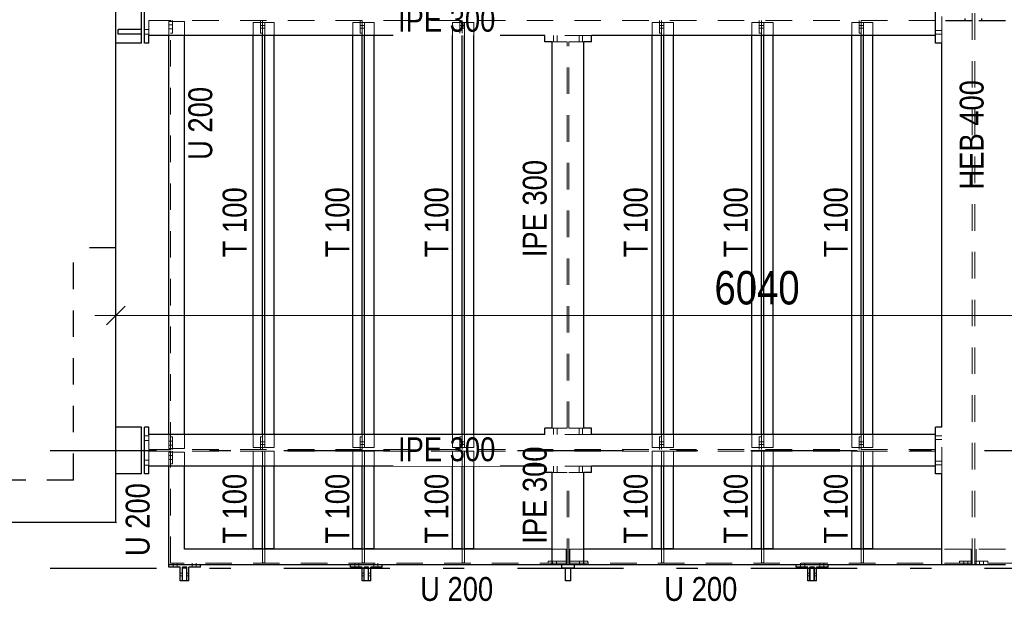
# Model space of a CAD drawing. Header units: millimetres. Extents: x -74 to 79, y 0 to 54.
# Tile 112 of 164: x 8.11 to 12.74, y 18.3 to 21.04. Entities that reach past the tile are written whole.
import ezdxf

# ---------------------------------------------------------------- set-up
doc = ezdxf.new("R2010")
doc.units = ezdxf.units.MM
doc.linetypes.add('DASHDOTX2', pattern=[2, 1, -0.5, 0, -0.5])
doc.linetypes.add('HIDDEN', pattern=[0.375, 0.25, -0.125])
doc.layers.add('01_Neubau Türen-Fassade', color=7, linetype='Continuous', lineweight=20)
doc.layers.add('Achsen', color=7, linetype='Continuous', lineweight=20)
doc.styles.add('Arial Narrow', font='ARIALN.TTF')
doc.dimstyles.new('Arch_Strakon_dimstyle', dxfattribs={"dimtxt": 15.75, "dimasz": 1, "dimexe": 1.25, "dimexo": 0.0625, "dimgap": 1, "dimtad": 0, "dimdec": 3, "dimzin": 12, "dimdsep": 46, "dimtxsty": 'Arial Narrow', "dimblk": 'Arrowhead_Tick', "dimsah": 1, "dimcen": 0, "dimse1": 1, "dimse2": 1, "dimclrd": 6, "dimclrt": 2, "dimazin": 0, "dimtfac": 1, "dimtdec": 4, "dimtmove": 0, "dimatfit": 3, "dimldrblk": 'NONE', "dimfxl": 1, "dimtvp": 1, "dimtolj": 1, "dimtzin": 0, "dimlwd": 13, "dimarcsym": 2})

# ---------------------------------------------------------------- blocks, each defined once
blk = doc.blocks.new('Arrowhead_Tick')
at = {"color": 0, "linetype": 'Continuous', "lineweight": -2}
for p, q in [((0, 20), (0, -10)), ((-1, 0), (0, 0)), ((10, 0), (0, 0))]:
    blk.add_line(p, q, dxfattribs=at)
at = {"color": 2, "linetype": 'Continuous', "lineweight": 35}
blk.add_line((4.42, 4.42), (-4.42, -4.42), dxfattribs=at)
blk = doc.blocks.new('*D129')
at = {"color": 6, "linetype": 'Continuous', "lineweight": 13}
blk.add_line((8.5686, 19.65), (14.5883, 19.65), dxfattribs=at)
at = {"layer": 'Defpoints', "color": 0}
for p in [(14.5983, 19.65), (8.5586, 18.6748), (14.5983, 18.5548)]:
    blk.add_point(p, dxfattribs=at)
at = {"color": 6, "lineweight": 13, "xscale": 0.01, "yscale": 0.01, "zscale": 0.01}
blk.add_blockref('Arrowhead_Tick', (14.5983, 19.65), dxfattribs=at)
at = {"color": 6, "lineweight": 13, "xscale": 0.01, "yscale": 0.01, "zscale": 0.01, "rotation": 180}
blk.add_blockref('Arrowhead_Tick', (8.5586, 19.65), dxfattribs=at)
at = {"color": 2, "lineweight": 35, "insert": (11.5785, 19.7804), "char_height": 0.1575, "attachment_point": 5, "style": 'Arial Narrow'}
blk.add_mtext('\\A1;6040', dxfattribs=at)
blk = doc.blocks.new('_None')
blk = doc.blocks.new('*D132')
at = {"color": 6, "linetype": 'Continuous', "lineweight": 13}
blk.add_line((8.5686, 21.4678), (8.6833, 21.4678), dxfattribs=at)
at = {"layer": 'Defpoints', "color": 0}
for p in [(8.6933, 21.4678), (8.5586, 19.1248), (8.6933, 19.1248)]:
    blk.add_point(p, dxfattribs=at)
at = {"color": 6, "lineweight": 13, "xscale": 0.01, "yscale": 0.01, "zscale": 0.01}
blk.add_blockref('Arrowhead_Tick', (8.6933, 21.4678), dxfattribs=at)
at = {"color": 6, "lineweight": 13, "xscale": 0.01, "yscale": 0.01, "zscale": 0.01, "rotation": 180}
blk.add_blockref('Arrowhead_Tick', (8.5586, 21.4678), dxfattribs=at)
at = {"color": 2, "lineweight": 35, "insert": (8.331, 21.5178), "char_height": 0.1575, "attachment_point": 5, "style": 'Arial Narrow'}
blk.add_mtext('\\A1;135', dxfattribs=at)
blk = doc.blocks.new('*D133')
at = {"color": 6, "linetype": 'Continuous', "lineweight": 13}
for p, q in [((8.6833, 21.4678), (8.6733, 21.4678)), ((8.6933, 21.4678), (8.7133, 21.4678)), ((8.7233, 21.4678), (8.7333, 21.4678))]:
    blk.add_line(p, q, dxfattribs=at)
at = {"layer": 'Defpoints', "color": 0}
for p in [(8.7133, 21.4678), (8.7133, 21.1548), (8.6933, 19.1248)]:
    blk.add_point(p, dxfattribs=at)
at = {"color": 6, "lineweight": 13, "xscale": 0.01, "yscale": 0.01, "zscale": 0.01}
blk.add_blockref('Arrowhead_Tick', (8.6933, 21.4678), dxfattribs=at)
at = {"color": 6, "lineweight": 13, "xscale": 0.01, "yscale": 0.01, "zscale": 0.01, "rotation": 180}
blk.add_blockref('Arrowhead_Tick', (8.7133, 21.4678), dxfattribs=at)
at = {"color": 2, "lineweight": 35, "insert": (8.8913, 21.5178), "char_height": 0.1575, "attachment_point": 5, "style": 'Arial Narrow'}
blk.add_mtext('\\A1;20', dxfattribs=at)

msp = doc.modelspace()

# ---------------------------------------------------------------- linework, layer by layer
at = {"color": 3, "linetype": 'Continuous', "lineweight": 25}
for p, q in [((8.67863, 20.9348117), (8.67863, 21.1548117)), ((8.69333, 20.9348117), (8.69333, 21.1548117)), ((12.41833, 20.9348117), (12.41833, 21.1548117)), ((8.55863, 18.6748119), (8.55863, 21.1248117)), ((8.71333, 20.9348117), (8.71333, 20.9698117)), ((10.57833, 20.9698117), (8.71333, 20.9698117)), ((8.8071356, 19.0898117), (8.8071356, 20.9698117)), ((8.8821356, 19.0898117), (8.8821356, 20.9698117)), ((9.2046356, 19.0898117), (9.2046356, 20.9698117)), ((9.2491356, 19.0898117), (9.2491356, 20.9698117)), ((9.2601356, 19.0898117), (9.2601356, 20.9698117)), ((9.3046356, 19.0898117), (9.3046356, 20.9698117)), ((9.6746356, 19.0898117), (9.6746356, 20.9698117)), ((9.7191356, 19.0898117), (9.7191356, 20.9698117)), ((9.7301356, 19.0898117), (9.7301356, 20.9698117)), ((9.7746356, 19.0898117), (9.7746356, 20.9698117)), ((10.57833, 20.9548117), (10.57833, 20.9698117)), ((10.79833, 20.9548117), (10.79833, 20.9698117)), ((12.41833, 20.9698117), (10.79833, 20.9698117)), ((11.0846356, 19.0898117), (11.0846356, 20.9698117)), ((11.1291356, 19.0898117), (11.1291356, 20.9698117)), ((11.1401356, 19.0898117), (11.1401356, 20.9698117)), ((11.1846356, 19.0898117), (11.1846356, 20.9698117)), ((11.5546349, 19.0898117), (11.5546349, 20.9698117)), ((11.5991349, 19.0898117), (11.5991349, 20.9698117)), ((11.6101349, 19.0898117), (11.6101349, 20.9698117)), ((11.6546349, 19.0898117), (11.6546349, 20.9698117)), ((12.0246364, 19.0898117), (12.0246364, 20.9698117)), ((12.0691364, 19.0898117), (12.0691364, 20.9698117)), ((12.0801364, 19.0898117), (12.0801364, 20.9698117)), ((12.1246364, 19.0898117), (12.1246364, 20.9698117)), ((8.67863, 20.9348117), (8.55863, 20.9348117)), ((8.71333, 20.9348117), (8.69333, 20.9348117)), ((10.57833, 20.9398117), (10.57833, 20.9548117)), ((10.61333, 20.9398117), (10.57833, 20.9398117)), ((10.61333, 19.1198117), (10.61333, 20.9398117)), ((10.76333, 19.1198117), (10.76333, 20.9398117)), ((10.79833, 20.9398117), (10.76333, 20.9398117)), ((10.79833, 20.9398117), (10.79833, 20.9548117)), ((12.43333, 20.9348117), (12.41833, 20.9348117)), ((12.44833, 20.9348117), (12.43333, 20.9348117)), ((12.4482358, 19.1248117), (12.4482358, 20.9348117)), ((8.67863, 19.1248117), (8.55863, 19.1248117)), ((8.67863, 18.9048117), (8.67863, 19.1248117)), ((8.69333, 18.9048117), (8.69333, 19.1248117)), ((8.71333, 19.1248117), (8.69333, 19.1248117)), ((8.71333, 19.0898117), (8.71333, 19.1248117)), ((10.57833, 19.1048117), (10.57833, 19.1198117)), ((10.61333, 19.1198117), (10.57833, 19.1198117)), ((10.79833, 19.1198117), (10.76333, 19.1198117)), ((10.79833, 19.1048117), (10.79833, 19.1198117)), ((12.41833, 18.9048117), (12.41833, 19.1248117)), ((12.43333, 19.1248117), (12.41833, 19.1248117)), ((12.44833, 19.1248117), (12.43333, 19.1248117)), ((10.57833, 19.0898117), (10.57833, 19.1048117)), ((10.79833, 19.0898117), (10.79833, 19.1048117)), ((12.41833, 19.0898117), (10.79833, 19.0898117)), ((8.71333, 18.9048117), (8.71333, 18.9398117)), ((10.57833, 18.9398117), (8.71333, 18.9398117)), ((8.8071356, 18.4748117), (8.8071356, 18.9398117)), ((8.8821356, 18.5498117), (8.8821356, 18.9398117)), ((9.2046356, 18.5509866), (9.2046356, 18.9398117)), ((9.2491356, 18.5498117), (9.2491356, 18.9398117)), ((9.2601356, 18.5498117), (9.2601356, 18.9398117)), ((9.3046356, 18.5509866), (9.3046356, 18.9398117)), ((9.6746356, 18.5509866), (9.6746356, 18.9398117)), ((9.7191356, 18.5498117), (9.7191356, 18.9398117)), ((9.7301356, 18.5498117), (9.7301356, 18.9398117)), ((9.7746356, 18.5509866), (9.7746356, 18.9398117)), ((10.1446356, 18.5509866), (10.1446356, 18.9398117)), ((10.1891356, 18.5498117), (10.1891356, 18.9398117)), ((10.2001356, 18.5498117), (10.2001356, 18.9398117)), ((10.2446356, 18.5509866), (10.2446356, 18.9398117)), ((10.57833, 18.9248117), (10.57833, 18.9398117)), ((10.57833, 18.9098117), (10.57833, 18.9248117)), ((10.79833, 18.9248117), (10.79833, 18.9398117)), ((12.41833, 18.9398117), (10.79833, 18.9398117)), ((10.79833, 18.9098117), (10.79833, 18.9248117)), ((11.0846356, 18.5509866), (11.0846356, 18.9398117)), ((11.1291356, 18.5498117), (11.1291356, 18.9398117)), ((11.1401356, 18.5498117), (11.1401356, 18.9398117)), ((11.1846356, 18.5509866), (11.1846356, 18.9398117)), ((11.5546349, 18.5509866), (11.5546349, 18.9398117)), ((11.5991349, 18.5498117), (11.5991349, 18.9398117)), ((11.6101349, 18.5498117), (11.6101349, 18.9398117)), ((11.6546349, 18.5509866), (11.6546349, 18.9398117)), ((12.0246364, 18.5509866), (12.0246364, 18.9398117)), ((12.0691364, 18.5498117), (12.0691364, 18.9398117)), ((12.0801364, 18.5498117), (12.0801364, 18.9398117)), ((12.1246364, 18.5509866), (12.1246364, 18.9398117)), ((8.67863, 18.9048117), (8.55863, 18.9048117)), ((8.71333, 18.9048117), (8.69333, 18.9048117)), ((10.61333, 18.9098117), (10.57833, 18.9098117)), ((10.61333, 18.4748117), (10.61333, 18.9098117)), ((10.76333, 18.4748117), (10.76333, 18.9098117)), ((10.79833, 18.9098117), (10.76333, 18.9098117)), ((12.43333, 18.9048117), (12.41833, 18.9048117)), ((12.44833, 18.9048117), (12.43333, 18.9048117)), ((12.4482358, 18.4748117), (12.4482358, 18.9048117)), ((8.55863, 18.6748119), (7.5684513, 18.6748119)), ((10.61333, 18.5498117), (8.8821364, 18.5498117)), ((9.2491364, 18.5509866), (9.2046364, 18.5509866)), ((9.3046364, 18.5509866), (9.2601364, 18.5509866)), ((9.7191364, 18.5509866), (9.6746364, 18.5509866)), ((9.7746364, 18.5509866), (9.7301364, 18.5509866)), ((10.1891364, 18.5509866), (10.1446364, 18.5509866)), ((10.2446364, 18.5509866), (10.2001364, 18.5509866)), ((12.4482358, 18.5498117), (10.76333, 18.5498117)), ((11.1291364, 18.5509866), (11.0846364, 18.5509866)), ((11.1846364, 18.5509866), (11.1401364, 18.5509866)), ((11.5991364, 18.5509866), (11.5546364, 18.5509866)), ((11.6546364, 18.5509866), (11.6101364, 18.5509866)), ((12.0691364, 18.5509866), (12.0246364, 18.5509866)), ((12.1246364, 18.5509866), (12.0801364, 18.5509866)), ((8.8071356, 18.4648117), (8.8071356, 18.4748117)), ((10.61333, 18.4748117), (8.8071364, 18.4748117)), ((8.8616364, 18.4648117), (8.8071364, 18.4648117)), ((8.8616364, 18.3998117), (8.8616364, 18.4648117)), ((8.8716364, 18.3998117), (8.8716364, 18.4648117)), ((8.8926364, 18.4648117), (8.8716364, 18.4648117)), ((8.8721364, 18.3998117), (8.8721364, 18.4598117)), ((8.8921364, 18.4598117), (8.8721364, 18.4598117)), ((8.8921364, 18.3998117), (8.8921364, 18.4598117)), ((8.8926364, 18.3998117), (8.8926364, 18.4648117)), ((8.9026364, 18.3998117), (8.9026364, 18.4648117)), ((8.9571364, 18.4648117), (8.9026364, 18.4648117)), ((8.9571364, 18.4648117), (8.9571364, 18.4748117)), ((9.66333, 18.4648117), (9.66333, 18.4748117)), ((9.71783, 18.4648117), (9.66333, 18.4648117)), ((9.71783, 18.3998117), (9.71783, 18.4648117)), ((9.72783, 18.3998117), (9.72783, 18.4648117)), ((9.74883, 18.4648117), (9.72783, 18.4648117)), ((9.72833, 18.3998117), (9.72833, 18.4598117)), ((9.74833, 18.4598117), (9.72833, 18.4598117)), ((9.74833, 18.3998117), (9.74833, 18.4598117)), ((9.74883, 18.3998117), (9.74883, 18.4648117)), ((9.75883, 18.3998117), (9.75883, 18.4648117)), ((9.81333, 18.4648117), (9.75883, 18.4648117)), ((9.81333, 18.4648117), (9.81333, 18.4748117)), ((10.76333, 18.4748117), (10.61333, 18.4748117)), ((10.65833, 18.4598117), (10.65833, 18.4748117)), ((10.67583, 18.4598117), (10.65833, 18.4598117)), ((10.67583, 18.3998117), (10.67583, 18.4598117)), ((10.70083, 18.4598117), (10.67583, 18.4598117)), ((10.70083, 18.3998117), (10.70083, 18.4598117)), ((10.71833, 18.4598117), (10.70083, 18.4598117)), ((10.71833, 18.4598117), (10.71833, 18.4748117)), ((12.44833, 18.4748117), (10.76333, 18.4748117)), ((11.76333, 18.4648117), (11.76333, 18.4748117)), ((11.81783, 18.4648117), (11.76333, 18.4648117)), ((11.81783, 18.3998117), (11.81783, 18.4648117)), ((11.82783, 18.3998117), (11.82783, 18.4648117)), ((11.84883, 18.4648117), (11.82783, 18.4648117)), ((11.82833, 18.3998117), (11.82833, 18.4598117)), ((11.84833, 18.4598117), (11.82833, 18.4598117)), ((11.84833, 18.3998117), (11.84833, 18.4598117)), ((11.84883, 18.3998117), (11.84883, 18.4648117)), ((11.85883, 18.3998117), (11.85883, 18.4648117)), ((11.91333, 18.4648117), (11.85883, 18.4648117)), ((11.91333, 18.4648117), (11.91333, 18.4748117)), ((12.74833, 18.4748117), (12.44833, 18.4748117)), ((8.8716364, 18.3998117), (8.8616364, 18.3998117)), ((8.8921364, 18.3998117), (8.8721364, 18.3998117)), ((8.9026364, 18.3998117), (8.8926364, 18.3998117)), ((9.72783, 18.3998117), (9.71783, 18.3998117)), ((9.74833, 18.3998117), (9.72833, 18.3998117)), ((9.75883, 18.3998117), (9.74883, 18.3998117)), ((10.70083, 18.3998117), (10.67583, 18.3998117)), ((11.82783, 18.3998117), (11.81783, 18.3998117)), ((11.84833, 18.3998117), (11.82833, 18.3998117)), ((11.85883, 18.3998117), (11.84883, 18.3998117))]:
    msp.add_line(p, q, dxfattribs=at)
at = {"color": 9, "linetype": 'Continuous', "lineweight": 0}
msp.add_circle((8.55863, 18.6748152), 0.00111, dxfattribs=at)
at = {"layer": '01_Neubau Türen-Fassade', "color": 6, "linetype": 'HIDDEN', "lineweight": 13, "ltscale": 0.5}
for p, q in [((12.5914858, 18.4748117), (12.5914858, 24.8398117)), ((12.60508, 18.4748117), (12.60508, 24.8398117)), ((12.4482358, 20.9348117), (12.4482358, 21.1548117)), ((8.71333, 20.9698117), (8.71333, 21.0412617)), ((8.8071356, 20.9698117), (8.8071356, 21.0362617)), ((8.8821364, 21.0362617), (8.8071364, 21.0362617)), ((8.8156364, 21.0207617), (8.8071364, 21.0207617)), ((8.8156356, 21.0362617), (8.8156356, 21.0412617)), ((8.8156356, 19.0233617), (8.8156356, 21.0362617)), ((8.8256356, 21.0207617), (8.8156364, 21.0207617)), ((8.8256356, 20.9812617), (8.8256356, 21.0412617)), ((8.8821356, 20.9698117), (8.8821356, 21.0362617)), ((9.2046356, 20.9698117), (9.2046356, 21.0312617)), ((9.2491356, 21.0312617), (9.2046356, 21.0312617)), ((9.2391356, 20.9812617), (9.2391356, 21.0412617)), ((9.2491356, 21.0172375), (9.2391356, 21.0172374)), ((9.2491356, 21.0312617), (9.2491356, 21.0412617)), ((9.2491356, 20.9812617), (9.2491356, 21.0312617)), ((9.2601356, 21.0312617), (9.2491356, 21.0312617)), ((9.2601356, 21.0172375), (9.2491356, 21.0172375)), ((9.2601356, 20.9698117), (9.2601356, 21.0312617)), ((9.3046356, 21.0312617), (9.2601356, 21.0312617)), ((9.3046356, 20.9698117), (9.3046356, 21.0312617)), ((9.6746356, 20.9698117), (9.6746356, 21.0312617)), ((9.7191356, 21.0312617), (9.6746356, 21.0312617)), ((9.7091356, 20.9812617), (9.7091356, 21.0412617)), ((9.7191356, 21.0172397), (9.7091356, 21.0172396)), ((9.7191356, 21.0312617), (9.7191356, 21.0412617)), ((9.7191356, 20.9812617), (9.7191356, 21.0312617)), ((9.7301356, 21.0312617), (9.7191356, 21.0312617)), ((9.7301356, 21.0172397), (9.7191356, 21.0172397)), ((9.7301356, 20.9698117), (9.7301356, 21.0312617)), ((9.7746356, 21.0312617), (9.7301356, 21.0312617)), ((9.7746356, 20.9698117), (9.7746356, 21.0312617)), ((11.0846356, 20.9698117), (11.0846356, 21.0312617)), ((11.1291356, 21.0312617), (11.0846356, 21.0312617)), ((11.1191356, 20.9812617), (11.1191356, 21.0412617)), ((11.1291356, 21.0172463), (11.1191356, 21.0172463)), ((11.1291356, 21.0312617), (11.1291356, 21.0412617)), ((11.1291356, 20.9812617), (11.1291356, 21.0312617)), ((11.1401356, 21.0312617), (11.1291356, 21.0312617)), ((11.1401356, 21.0172463), (11.1291356, 21.0172463)), ((11.1401356, 20.9698117), (11.1401356, 21.0312617)), ((11.1846356, 21.0312617), (11.1401356, 21.0312617)), ((11.1846356, 20.9698117), (11.1846356, 21.0312617)), ((11.5546349, 20.9698117), (11.5546349, 21.0312617)), ((11.5991349, 21.0312617), (11.5546349, 21.0312617)), ((11.5891349, 20.9812617), (11.5891349, 21.0412617)), ((11.5991349, 21.0172485), (11.5891349, 21.0172485)), ((11.5991349, 21.0312617), (11.5991349, 21.0412617)), ((11.5991349, 20.9812617), (11.5991349, 21.0312617)), ((11.6101349, 21.0312617), (11.5991349, 21.0312617)), ((11.6101349, 21.0172486), (11.5991349, 21.0172485)), ((11.6101349, 20.9698117), (11.6101349, 21.0312617)), ((11.6546349, 21.0312617), (11.6101349, 21.0312617)), ((11.6546349, 20.9698117), (11.6546349, 21.0312617)), ((12.0246364, 20.9698117), (12.0246364, 21.0312617)), ((12.0691364, 21.0312617), (12.0246364, 21.0312617)), ((12.0591364, 20.9812617), (12.0591364, 21.0412617)), ((12.0691364, 21.0172507), (12.0591364, 21.0172507)), ((12.0691364, 21.0312617), (12.0691364, 21.0412617)), ((12.0691364, 20.9812617), (12.0691364, 21.0312617)), ((12.0801364, 21.0312617), (12.0691364, 21.0312617)), ((12.0801364, 21.0172508), (12.0691364, 21.0172507)), ((12.0801364, 20.9698117), (12.0801364, 21.0312617)), ((12.1246364, 21.0312617), (12.0801364, 21.0312617)), ((12.1246364, 20.9698117), (12.1246364, 21.0312617)), ((8.71333, 20.9988003), (8.69333, 20.9988004)), ((8.71333, 20.9988003), (8.69333, 20.9988004)), ((8.71333, 20.9758003), (8.69333, 20.9758004)), ((8.71333, 20.9758003), (8.69333, 20.9758004)), ((8.8156364, 21.0017617), (8.8071364, 21.0017617)), ((8.8256356, 20.9812617), (8.8156356, 20.9812617)), ((8.8256356, 21.0017617), (8.8156364, 21.0017617)), ((9.2491356, 21.0052375), (9.2391356, 21.0052374)), ((9.2491356, 20.9812617), (9.2391356, 20.9812617)), ((9.2601356, 21.0052375), (9.2491356, 21.0052375)), ((9.2491356, 20.9698117), (9.2491356, 20.9812617)), ((9.7191356, 21.0052397), (9.7091356, 21.0052396)), ((9.7191356, 20.9812617), (9.7091356, 20.9812617)), ((9.7301356, 21.0052397), (9.7191356, 21.0052397)), ((9.7191356, 20.9698117), (9.7191356, 20.9812617)), ((10.1891356, 20.9812617), (10.1791356, 20.9812617)), ((10.1891356, 20.9698117), (10.1891356, 20.9812617)), ((10.79833, 20.9698117), (10.57833, 20.9698117)), ((10.61983, 20.9548117), (10.61983, 20.9698117)), ((10.63683, 20.9548117), (10.63683, 20.9698117)), ((10.73983, 20.9548117), (10.73983, 20.9698117)), ((10.75683, 20.9548117), (10.75683, 20.9698117)), ((11.1291356, 21.0052463), (11.1191356, 21.0052463)), ((11.1291356, 20.9812617), (11.1191356, 20.9812617)), ((11.1401356, 21.0052464), (11.1291356, 21.0052463)), ((11.1291356, 20.9698117), (11.1291356, 20.9812617)), ((11.5991349, 21.0052485), (11.5891349, 21.0052485)), ((11.5991349, 20.9812617), (11.5891349, 20.9812617)), ((11.6101349, 21.0052486), (11.5991349, 21.0052485)), ((11.5991349, 20.9698117), (11.5991349, 20.9812617)), ((12.0691364, 21.0052507), (12.0591364, 21.0052507)), ((12.0691364, 20.9812617), (12.0591364, 20.9812617)), ((12.0801364, 21.0052508), (12.0691364, 21.0052507)), ((12.0691364, 20.9698117), (12.0691364, 20.9812617)), ((12.43333, 20.9933117), (12.41833, 20.9933117)), ((12.43333, 20.9763117), (12.41833, 20.9763117)), ((12.44833, 20.9933117), (12.43333, 20.9933117)), ((12.44833, 20.9763117), (12.43333, 20.9763117)), ((10.68478, 20.9398117), (10.61333, 20.9398117)), ((10.61983, 20.9398117), (10.61983, 20.9548117)), ((10.63683, 20.9398117), (10.63683, 20.9548117)), ((10.68478, 19.1198117), (10.68478, 20.9398117)), ((10.76333, 20.9398117), (10.69188, 20.9398117)), ((10.69188, 19.1198117), (10.69188, 20.9398117)), ((10.73983, 20.9398117), (10.73983, 20.9548117)), ((10.75683, 20.9398117), (10.75683, 20.9548117)), ((10.68478, 19.1198117), (10.61333, 19.1198117)), ((10.61983, 19.1048117), (10.61983, 19.1198117)), ((10.63683, 19.1048117), (10.63683, 19.1198117)), ((10.76333, 19.1198117), (10.69188, 19.1198117)), ((10.73983, 19.1048117), (10.73983, 19.1198117)), ((10.75683, 19.1048117), (10.75683, 19.1198117)), ((12.4482358, 18.9048117), (12.4482358, 19.1248117)), ((8.71333, 19.0838001), (8.69333, 19.0838002)), ((8.71333, 19.0838001), (8.69333, 19.0838002)), ((8.71333, 19.0183617), (8.71333, 19.0898117)), ((8.8071356, 19.0233617), (8.8071356, 19.0898117)), ((8.8256356, 19.0783617), (8.8156356, 19.0783617)), ((8.8256356, 19.0183617), (8.8256356, 19.0783617)), ((8.8821356, 19.0233617), (8.8821356, 19.0898117)), ((9.2046356, 19.0283617), (9.2046356, 19.0898117)), ((9.2391356, 19.0183617), (9.2391356, 19.0783617)), ((9.2491356, 19.0783617), (9.2391356, 19.0783617)), ((9.2491356, 19.0783617), (9.2491356, 19.0898117)), ((9.2491356, 19.0283617), (9.2491356, 19.0783617)), ((9.2601356, 19.0283617), (9.2601356, 19.0898117)), ((9.3046356, 19.0283617), (9.3046356, 19.0898117)), ((9.6746356, 19.0283617), (9.6746356, 19.0898117)), ((9.7091356, 19.0183617), (9.7091356, 19.0783617)), ((9.7191356, 19.0783617), (9.7091356, 19.0783617)), ((9.7191356, 19.0783617), (9.7191356, 19.0898117)), ((9.7191356, 19.0283617), (9.7191356, 19.0783617)), ((9.7301356, 19.0283617), (9.7301356, 19.0898117)), ((9.7746356, 19.0283617), (9.7746356, 19.0898117)), ((10.79833, 19.0898117), (10.57833, 19.0898117)), ((10.61983, 19.0898117), (10.61983, 19.1048117)), ((10.63683, 19.0898117), (10.63683, 19.1048117)), ((10.73983, 19.0898117), (10.73983, 19.1048117)), ((10.75683, 19.0898117), (10.75683, 19.1048117)), ((11.0846356, 19.0283617), (11.0846356, 19.0898117)), ((11.1191356, 19.0183617), (11.1191356, 19.0783617)), ((11.1291356, 19.0783617), (11.1191356, 19.0783617)), ((11.1291356, 19.0783617), (11.1291356, 19.0898117)), ((11.1291356, 19.0283617), (11.1291356, 19.0783617)), ((11.1401356, 19.0283617), (11.1401356, 19.0898117)), ((11.1846356, 19.0283617), (11.1846356, 19.0898117)), ((11.5546349, 19.0283617), (11.5546349, 19.0898117)), ((11.5891349, 19.0183617), (11.5891349, 19.0783617)), ((11.5991349, 19.0783617), (11.5891349, 19.0783617)), ((11.5991349, 19.0783617), (11.5991349, 19.0898117)), ((11.5991349, 19.0283617), (11.5991349, 19.0783617)), ((11.6101349, 19.0283617), (11.6101349, 19.0898117)), ((11.6546349, 19.0283617), (11.6546349, 19.0898117)), ((12.0246364, 19.0283617), (12.0246364, 19.0898117)), ((12.0591364, 19.0183617), (12.0591364, 19.0783617)), ((12.0691364, 19.0783617), (12.0591364, 19.0783617)), ((12.0691364, 19.0783617), (12.0691364, 19.0898117)), ((12.0691364, 19.0283617), (12.0691364, 19.0783617)), ((12.0801364, 19.0283617), (12.0801364, 19.0898117)), ((12.1246364, 19.0283617), (12.1246364, 19.0898117)), ((12.43333, 19.0833117), (12.41833, 19.0833117)), ((12.43333, 19.0663117), (12.41833, 19.0663117)), ((12.44833, 19.0833117), (12.43333, 19.0833117)), ((12.44833, 19.0663117), (12.43333, 19.0663117)), ((8.71333, 19.0608002), (8.69333, 19.0608002)), ((8.71333, 19.0608002), (8.69333, 19.0608002)), ((8.8156364, 19.0578617), (8.8071364, 19.0578617)), ((8.8156364, 19.0388617), (8.8071364, 19.0388617)), ((8.8821364, 19.0233617), (8.8071364, 19.0233617)), ((8.8156356, 19.0183617), (8.8156356, 19.0233617)), ((8.8256356, 19.0578617), (8.8156364, 19.0578617)), ((8.8256356, 19.0388617), (8.8156364, 19.0388617)), ((9.2491356, 19.0283617), (9.2046356, 19.0283617)), ((9.2491356, 19.0543616), (9.2391356, 19.0543617)), ((9.2491356, 19.0423616), (9.2391356, 19.0423617)), ((9.2601356, 19.0543616), (9.2491356, 19.0543616)), ((9.2601356, 19.0423616), (9.2491356, 19.0423616)), ((9.2491356, 19.0183617), (9.2491356, 19.0283617)), ((9.2601356, 19.0283617), (9.2491356, 19.0283617)), ((9.3046356, 19.0283617), (9.2601356, 19.0283617)), ((9.7191356, 19.0283617), (9.6746356, 19.0283617)), ((9.7191356, 19.0543594), (9.7091356, 19.0543595)), ((9.7191356, 19.0423594), (9.7091356, 19.0423595)), ((9.7301356, 19.0543594), (9.7191356, 19.0543594)), ((9.7301356, 19.0423594), (9.7191356, 19.0423594)), ((9.7191356, 19.0183617), (9.7191356, 19.0283617)), ((9.7301356, 19.0283617), (9.7191356, 19.0283617)), ((9.7746356, 19.0283617), (9.7301356, 19.0283617)), ((11.1291356, 19.0283617), (11.0846356, 19.0283617)), ((11.1291356, 19.0543528), (11.1191356, 19.0543529)), ((11.1291356, 19.0423528), (11.1191356, 19.0423529)), ((11.1401356, 19.0543528), (11.1291356, 19.0543528)), ((11.1401356, 19.0423528), (11.1291356, 19.0423528)), ((11.1291356, 19.0183617), (11.1291356, 19.0283617)), ((11.1401356, 19.0283617), (11.1291356, 19.0283617)), ((11.1846356, 19.0283617), (11.1401356, 19.0283617)), ((11.5991349, 19.0283617), (11.5546349, 19.0283617)), ((11.5991349, 19.0543506), (11.5891349, 19.0543507)), ((11.5991349, 19.0423506), (11.5891349, 19.0423507)), ((11.6101349, 19.0543506), (11.5991349, 19.0543506)), ((11.6101349, 19.0423506), (11.5991349, 19.0423506)), ((11.5991349, 19.0183617), (11.5991349, 19.0283617)), ((11.6101349, 19.0283617), (11.5991349, 19.0283617)), ((11.6546349, 19.0283617), (11.6101349, 19.0283617)), ((12.0691364, 19.0283617), (12.0246364, 19.0283617)), ((12.0691364, 19.0543484), (12.0591364, 19.0543485)), ((12.0691364, 19.0423484), (12.0591364, 19.0423485)), ((12.0801364, 19.0543484), (12.0691364, 19.0543484)), ((12.0801364, 19.0423484), (12.0691364, 19.0423484)), ((12.0691364, 19.0183617), (12.0691364, 19.0283617)), ((12.0801364, 19.0283617), (12.0691364, 19.0283617)), ((12.1246364, 19.0283617), (12.0801364, 19.0283617)), ((8.71333, 18.9398117), (8.71333, 19.0112617)), ((8.8071356, 18.9398117), (8.8071356, 19.0062617)), ((8.8821364, 19.0062617), (8.8071364, 19.0062617)), ((8.8156364, 18.9907617), (8.8071364, 18.9907617)), ((8.8156364, 18.9717617), (8.8071364, 18.9717617)), ((8.8156356, 19.0062617), (8.8156356, 19.0112617)), ((8.8156356, 18.4833117), (8.8156356, 19.0062617)), ((8.8256356, 18.9907617), (8.8156364, 18.9907617)), ((8.8256356, 18.9717617), (8.8156364, 18.9717617)), ((8.8256356, 18.9512617), (8.8256356, 19.0112617)), ((8.8821356, 18.9398117), (8.8821356, 19.0062617)), ((9.2046356, 18.9398117), (9.2046356, 19.0116251)), ((9.2491364, 19.0116251), (9.2046364, 19.0116251)), ((9.2491356, 18.9398117), (9.2491356, 19.0116251)), ((9.2601364, 19.0116251), (9.2491364, 19.0116251)), ((9.2601356, 18.9398117), (9.2601356, 19.0116251)), ((9.3046364, 19.0116251), (9.2601364, 19.0116251)), ((9.3046356, 18.9398117), (9.3046356, 19.0116251)), ((9.6746356, 18.9398117), (9.6746356, 19.0116251)), ((9.7191364, 19.0116251), (9.6746364, 19.0116251)), ((9.7191356, 18.9398117), (9.7191356, 19.0116251)), ((9.7301364, 19.0116251), (9.7191364, 19.0116251)), ((9.7301356, 18.9398117), (9.7301356, 19.0116251)), ((9.7746364, 19.0116251), (9.7301364, 19.0116251)), ((9.7746356, 18.9398117), (9.7746356, 19.0116251)), ((11.0846356, 18.9398117), (11.0846356, 19.0116251)), ((11.1291364, 19.0116251), (11.0846364, 19.0116251)), ((11.1291356, 18.9398117), (11.1291356, 19.0116251)), ((11.1401364, 19.0116251), (11.1291364, 19.0116251)), ((11.1401356, 18.9398117), (11.1401356, 19.0116251)), ((11.1846364, 19.0116251), (11.1401364, 19.0116251)), ((11.1846356, 18.9398117), (11.1846356, 19.0116251)), ((11.5546349, 18.9398117), (11.5546349, 19.0116251)), ((11.5991364, 19.0116251), (11.5546364, 19.0116251)), ((11.5991349, 18.9398117), (11.5991349, 19.0116251)), ((11.6101364, 19.0116251), (11.5991364, 19.0116251)), ((11.6101349, 18.9398117), (11.6101349, 19.0116251)), ((11.6546364, 19.0116251), (11.6101364, 19.0116251)), ((11.6546349, 18.9398117), (11.6546349, 19.0116251)), ((12.0246364, 18.9398117), (12.0246364, 19.0116251)), ((12.0691364, 19.0116251), (12.0246364, 19.0116251)), ((12.0691364, 18.9398117), (12.0691364, 19.0116251)), ((12.0801364, 19.0116251), (12.0691364, 19.0116251)), ((12.0801364, 18.9398117), (12.0801364, 19.0116251)), ((12.1246364, 19.0116251), (12.0801364, 19.0116251)), ((12.1246364, 18.9398117), (12.1246364, 19.0116251)), ((8.71333, 18.9688003), (8.69333, 18.9688004)), ((8.71333, 18.9688003), (8.69333, 18.9688004)), ((8.71333, 18.9458003), (8.69333, 18.9458004)), ((8.71333, 18.9458003), (8.69333, 18.9458004)), ((8.8256356, 18.9512617), (8.8156356, 18.9512617)), ((10.79833, 18.9398117), (10.57833, 18.9398117)), ((10.61983, 18.9248117), (10.61983, 18.9398117)), ((10.61983, 18.9098117), (10.61983, 18.9248117)), ((10.63683, 18.9248117), (10.63683, 18.9398117)), ((10.63683, 18.9098117), (10.63683, 18.9248117)), ((10.73983, 18.9248117), (10.73983, 18.9398117)), ((10.73983, 18.9098117), (10.73983, 18.9248117)), ((10.75683, 18.9248117), (10.75683, 18.9398117)), ((10.75683, 18.9098117), (10.75683, 18.9248117)), ((12.43333, 18.9633117), (12.41833, 18.9633117)), ((12.43333, 18.9463117), (12.41833, 18.9463117)), ((12.44833, 18.9633117), (12.43333, 18.9633117)), ((12.44833, 18.9463117), (12.43333, 18.9463117)), ((10.68478, 18.9098117), (10.61333, 18.9098117)), ((10.68478, 18.4748117), (10.68478, 18.9098117)), ((10.76333, 18.9098117), (10.69188, 18.9098117)), ((10.69188, 18.4748117), (10.69188, 18.9098117)), ((9.2491356, 18.4844866), (9.2491356, 18.5498117)), ((9.2601356, 18.5509866), (9.2491364, 18.5509866)), ((9.2601356, 18.4844866), (9.2601356, 18.5498117)), ((9.7191356, 18.4844866), (9.7191356, 18.5498117)), ((9.7301356, 18.5509866), (9.7191364, 18.5509866)), ((9.7301356, 18.4844866), (9.7301356, 18.5498117)), ((10.1891356, 18.4844866), (10.1891356, 18.5498117)), ((10.2001356, 18.5509866), (10.1891364, 18.5509866)), ((10.2001356, 18.4844866), (10.2001356, 18.5498117)), ((10.67978, 18.5498117), (10.61333, 18.5498117)), ((10.67978, 18.4748117), (10.67978, 18.5498117)), ((10.69688, 18.4748117), (10.69688, 18.5498117)), ((10.76333, 18.5498117), (10.69688, 18.5498117)), ((11.1291356, 18.4844866), (11.1291356, 18.5498117)), ((11.1401356, 18.5509866), (11.1291364, 18.5509866)), ((11.1401356, 18.4844866), (11.1401356, 18.5498117)), ((11.5991349, 18.4844866), (11.5991349, 18.5498117)), ((11.6101349, 18.5509866), (11.5991364, 18.5509866)), ((11.6101349, 18.4844866), (11.6101349, 18.5498117)), ((12.0801364, 18.5509866), (12.0691364, 18.5509866)), ((12.0691364, 18.4844866), (12.0691364, 18.5498117)), ((12.0801364, 18.4844866), (12.0801364, 18.5498117)), ((12.58658, 18.5498117), (12.4482358, 18.5498117)), ((12.58658, 18.4748117), (12.58658, 18.5498117)), ((12.61008, 18.4748117), (12.61008, 18.5498117)), ((12.74833, 18.5498117), (12.61008, 18.5498117)), ((10.67978, 18.4833117), (8.8156364, 18.4833117)), ((8.8276364, 18.4748117), (8.8276364, 18.4833117)), ((8.8276364, 18.4648117), (8.8276364, 18.4748117)), ((8.8466364, 18.4748117), (8.8466364, 18.4833117)), ((8.8466364, 18.4648117), (8.8466364, 18.4748117)), ((8.9176364, 18.4748117), (8.9176364, 18.4833117)), ((8.9176364, 18.4648117), (8.9176364, 18.4748117)), ((8.9366364, 18.4748117), (8.9366364, 18.4833117)), ((8.9366364, 18.4648117), (8.9366364, 18.4748117)), ((9.2601364, 18.4844866), (9.2491364, 18.4844866)), ((9.68383, 18.4748117), (9.68383, 18.4833117)), ((9.68383, 18.4648117), (9.68383, 18.4748117)), ((9.70283, 18.4748117), (9.70283, 18.4833117)), ((9.70283, 18.4648117), (9.70283, 18.4748117)), ((9.7301364, 18.4844866), (9.7191364, 18.4844866)), ((9.77383, 18.4748117), (9.77383, 18.4833117)), ((9.77383, 18.4648117), (9.77383, 18.4748117)), ((9.79283, 18.4748117), (9.79283, 18.4833117)), ((9.79283, 18.4648117), (9.79283, 18.4748117)), ((10.2001364, 18.4844866), (10.1891364, 18.4844866)), ((10.59478, 18.4833117), (10.59478, 18.4933117)), ((10.68478, 18.4933117), (10.59478, 18.4933117)), ((10.61528, 18.4833117), (10.61528, 18.4933117)), ((10.61528, 18.4748117), (10.61528, 18.4833117)), ((10.63428, 18.4833117), (10.63428, 18.4933117)), ((10.63428, 18.4748117), (10.63428, 18.4833117)), ((10.68478, 18.4833117), (10.67978, 18.4833117)), ((10.78188, 18.4933117), (10.69188, 18.4933117)), ((10.69688, 18.4833117), (10.69188, 18.4833117)), ((12.58658, 18.4833117), (10.69688, 18.4833117)), ((10.74238, 18.4833117), (10.74238, 18.4933117)), ((10.74238, 18.4748117), (10.74238, 18.4833117)), ((10.76138, 18.4833117), (10.76138, 18.4933117)), ((10.76138, 18.4748117), (10.76138, 18.4833117)), ((10.78188, 18.4833117), (10.78188, 18.4933117)), ((11.1401364, 18.4844866), (11.1291364, 18.4844866)), ((11.6101364, 18.4844866), (11.5991364, 18.4844866)), ((11.78383, 18.4748117), (11.78383, 18.4833117)), ((11.78383, 18.4648117), (11.78383, 18.4748117)), ((11.80283, 18.4748117), (11.80283, 18.4833117)), ((11.80283, 18.4648117), (11.80283, 18.4748117)), ((11.87383, 18.4748117), (11.87383, 18.4833117)), ((11.87383, 18.4648117), (11.87383, 18.4748117)), ((11.89283, 18.4748117), (11.89283, 18.4833117)), ((11.89283, 18.4648117), (11.89283, 18.4748117)), ((12.0801364, 18.4844866), (12.0691364, 18.4844866)), ((12.53158, 18.4833117), (12.53158, 18.4933117)), ((12.59158, 18.4933117), (12.53158, 18.4933117)), ((12.55208, 18.4833117), (12.55208, 18.4933117)), ((12.55208, 18.4748117), (12.55208, 18.4833117)), ((12.57108, 18.4833117), (12.57108, 18.4933117)), ((12.57108, 18.4748117), (12.57108, 18.4833117)), ((12.59158, 18.4833117), (12.58658, 18.4833117)), ((12.66508, 18.4933117), (12.60508, 18.4933117)), ((12.61008, 18.4833117), (12.60508, 18.4833117)), ((14.58983, 18.4833117), (12.61008, 18.4833117)), ((12.62558, 18.4833117), (12.62558, 18.4933117)), ((12.62558, 18.4748117), (12.62558, 18.4833117)), ((12.64458, 18.4833117), (12.64458, 18.4933117)), ((12.64458, 18.4748117), (12.64458, 18.4833117)), ((12.66508, 18.4833117), (12.66508, 18.4933117)), ((8.8716364, 18.4363317), (8.8616364, 18.4363317)), ((8.8716364, 18.4232917), (8.8616364, 18.4232917)), ((8.9026364, 18.4363317), (8.8926364, 18.4363317)), ((8.9026364, 18.4232917), (8.8926364, 18.4232917)), ((9.72783, 18.4363317), (9.71783, 18.4363317)), ((9.72783, 18.4232917), (9.71783, 18.4232917)), ((9.75883, 18.4363317), (9.74883, 18.4363317)), ((9.75883, 18.4232917), (9.74883, 18.4232917)), ((11.82783, 18.4363317), (11.81783, 18.4363317)), ((11.82783, 18.4232917), (11.81783, 18.4232917)), ((11.85883, 18.4363317), (11.84883, 18.4363317)), ((11.85883, 18.4232917), (11.84883, 18.4232917))]:
    msp.add_line(p, q, dxfattribs=at)
at = {"layer": '01_Neubau Türen-Fassade', "color": 3, "linetype": 'HIDDEN', "lineweight": 25, "ltscale": 0.5}
for p, q in [((12.5914858, 21.0398117), (12.4482358, 21.0398117)), ((12.5594858, 21.0398117), (12.5594858, 21.0498117)), ((12.74833, 21.0398117), (12.60508, 21.0398117)), ((12.63708, 21.0398117), (12.63708, 21.0498117)), ((8.5684704, 20.9798797), (8.5684704, 20.9832839)), ((8.5684705, 20.9913395), (8.5684706, 20.9947437)), ((8.5686012, 20.9768117), (8.5686012, 20.977607)), ((8.5686026, 20.9970164), (8.5686027, 20.9978117)), ((8.5686103, 20.9913202), (8.5686103, 20.9947289)), ((8.5686103, 20.9873013), (8.5686103, 20.9913202)), ((8.5686103, 20.9832839), (8.5686103, 20.9873013)), ((8.5686104, 20.9798944), (8.5686103, 20.9832839)), ((8.67863, 20.9768112), (8.5686104, 20.9768117)), ((8.67863, 20.9978112), (8.5686105, 20.9978117)), ((8.5686106, 20.9798797), (8.5686105, 20.977607)), ((8.568611, 20.9970164), (8.5686109, 20.9947437)), ((8.5686182, 20.9978117), (8.5686182, 20.9970084)), ((8.5686194, 20.9776149), (8.5686195, 20.9768117)), ((8.5687685, 20.9970084), (8.5687685, 20.9947289)), ((8.5687688, 20.9798944), (8.5687688, 20.9776149)), ((8.35863, 18.8748119), (8.35863, 19.9698119)), ((8.55863, 19.9698119), (8.35863, 19.9698119)), ((8.35863, 18.8748119), (7.5682753, 18.8748119))]:
    msp.add_line(p, q, dxfattribs=at)
at = {"layer": 'Achsen', "color": 3, "linetype": 'DASHDOTX2', "lineweight": 25, "ltscale": 0.5}
for p, q in [((3.849518, 19.0148035), (15.2823728, 19.0148035)), ((3.849518, 18.4598035), (15.2823728, 18.4598035))]:
    msp.add_line(p, q, dxfattribs=at)

# ---------------------------------------------------------------- texts
at = {"color": 3, "lineweight": 25, "style": 'Arial Narrow'}
for s, p in [('HEB 400', (12.6456999, 20.244336)), ('U 200', (9.0123004, 20.3839149)), ('IPE 300', (10.5875311, 19.9251154)), ('T 100', (9.1736448, 19.9251154)), ('T 100', (9.6576779, 19.9251154)), ('T 100', (10.1247274, 19.9251154)), ('T 100', (11.0630724, 19.9251154)), ('T 100', (11.5343678, 19.9251154)), ('T 100', (12.0056633, 19.9251154)), ('IPE 300', (10.5875311, 18.574587)), ('T 100', (9.1736448, 18.574587)), ('T 100', (9.6576779, 18.574587)), ('T 100', (10.1247274, 18.574587)), ('T 100', (11.0630724, 18.574587)), ('T 100', (11.5343678, 18.574587)), ('T 100', (12.0056633, 18.574587)), ('U 200', (8.717093, 18.5163814))]:
    msp.add_text(s, height=0.1125, rotation=90, dxfattribs=at).set_placement(p)
for p in [(9.9916776, 18.3052965), (11.1417171, 18.3052965)]:
    msp.add_text('U 200', height=0.1125, dxfattribs=at).set_placement(p)
at = {"color": 3, "lineweight": 25, "insert": (9.8871799, 20.986524), "char_height": 0.1125, "attachment_point": 7, "line_spacing_factor": 0.9, "style": 'Arial Narrow', "bg_fill": 3, "box_fill_scale": 1.2, "bg_fill_color": 256, "bg_fill_true_color": 13158600, "bg_fill_transparency": 0}
msp.add_mtext('IPE 300', dxfattribs=at)

# ---------------------------------------------------------------- dimensions: what is measured, and where the dimension line sits
at = {"lineweight": 35}
for base, p1, p2, text, override, picture, middle in [((8.69333, 21.4678163), (8.55863, 19.1248117), (8.69333, 19.1248117), '135', {"dimscale": 0.01, "dimtxt": 15.75, "dimasz": 1, "dimgap": 5, "dimtad": 1, "dimjust": 0, "dimtih": 0, "dimtoh": 0, "dimdec": 3, "dimdsep": 46, "dimtxsty": 'Arial Narrow', "dimclrd": 6, "dimclrt": 2, "dimtix": 0, "dimtofl": 255, "dimtmove": 2, "dimatfit": 2, "dimfxl": 0, "dimfxlon": 0, "dimtvp": 31.746032, "dimlwd": 13}, '*D132', (8.3310425, 21.5178163)), ((8.71333, 21.4678163), (8.69333, 19.1248117), (8.71333, 21.1548117), '20', {"dimscale": 0.01, "dimtxt": 15.75, "dimasz": 1, "dimgap": 5, "dimtad": 1, "dimjust": 4, "dimtih": 0, "dimtoh": 0, "dimdec": 3, "dimdsep": 46, "dimtxsty": 'Arial Narrow', "dimclrd": 6, "dimclrt": 2, "dimtix": 0, "dimtofl": 255, "dimtmove": 2, "dimatfit": 2, "dimfxl": 0, "dimfxlon": 0, "dimtvp": 31.746032, "dimlwd": 13}, '*D133', (8.891305, 21.5178163)), ((14.59833, 19.65), (8.55863, 18.6748119), (14.59833, 18.5548117), '6040', {"dimscale": 0.01, "dimtxt": 15.75, "dimasz": 1, "dimgap": 5, "dimtad": 1, "dimjust": 0, "dimtih": 0, "dimtoh": 0, "dimdec": 3, "dimdsep": 46, "dimtxsty": 'Arial Narrow', "dimclrd": 6, "dimclrt": 2, "dimtix": 1, "dimtofl": 255, "dimtmove": 0, "dimatfit": 2, "dimfxl": 0, "dimfxlon": 0, "dimtvp": 31.746032, "dimlwd": 13}, '*D129', (11.57848, 19.65))]:
    dim = msp.add_linear_dim(base=base, p1=p1, p2=p2, text=text, dimstyle='Arch_Strakon_dimstyle', override=override, dxfattribs=at)
    dim.commit()
    dim.dimension.update_dxf_attribs({"geometry": picture, "text_midpoint": middle, "dimtype": 160})

# ---------------------------------------------------------------- next in the draw order: linework, layer by layer
at = {"layer": '01_Neubau Türen-Fassade', "color": 6, "linetype": 'HIDDEN', "lineweight": 13, "ltscale": 0.5}
for p, q in [((12.41833, 21.0412617), (8.71333, 21.0412617)), ((10.1446356, 20.9698117), (10.1446356, 21.0312617)), ((10.1891356, 21.0312617), (10.1446356, 21.0312617)), ((10.1791356, 20.9812617), (10.1791356, 21.0412617)), ((10.1891356, 21.0172419), (10.1791356, 21.0172418)), ((10.1891356, 21.0312617), (10.1891356, 21.0412617)), ((10.1891356, 20.9812617), (10.1891356, 21.0312617)), ((10.2001356, 21.0312617), (10.1891356, 21.0312617)), ((10.2001356, 21.0172419), (10.1891356, 21.0172419)), ((10.2001356, 20.9698117), (10.2001356, 21.0312617)), ((10.2446356, 21.0312617), (10.2001356, 21.0312617)), ((10.2446356, 20.9698117), (10.2446356, 21.0312617)), ((10.1891356, 21.0052419), (10.1791356, 21.0052418)), ((10.2001356, 21.0052419), (10.1891356, 21.0052419))]:
    msp.add_line(p, q, dxfattribs=at)

# ---------------------------------------------------------------- next in the draw order: texts
at = {"color": 3, "lineweight": 25, "insert": (9.8871799, 18.9620695), "char_height": 0.1125, "attachment_point": 7, "line_spacing_factor": 0.9, "style": 'Arial Narrow', "bg_fill": 3, "box_fill_scale": 1.2, "bg_fill_color": 256, "bg_fill_true_color": 13158600, "bg_fill_transparency": 0}
msp.add_mtext('IPE 300', dxfattribs=at)

# ---------------------------------------------------------------- next in the draw order: linework, layer by layer
at = {"color": 3, "linetype": 'Continuous', "lineweight": 25}
for p, q in [((10.1446356, 19.0898117), (10.1446356, 20.9698117)), ((10.1891356, 19.0898117), (10.1891356, 20.9698117)), ((10.2001356, 19.0898117), (10.2001356, 20.9698117)), ((10.2446356, 19.0898117), (10.2446356, 20.9698117)), ((10.57833, 19.0898117), (8.71333, 19.0898117))]:
    msp.add_line(p, q, dxfattribs=at)
at = {"layer": '01_Neubau Türen-Fassade', "color": 6, "linetype": 'HIDDEN', "lineweight": 13, "ltscale": 0.5}
for p, q in [((10.1446356, 19.0283617), (10.1446356, 19.0898117)), ((10.1791356, 19.0183617), (10.1791356, 19.0783617)), ((10.1891356, 19.0783617), (10.1791356, 19.0783617)), ((10.1891356, 19.0783617), (10.1891356, 19.0898117)), ((10.1891356, 19.0283617), (10.1891356, 19.0783617)), ((10.2001356, 19.0283617), (10.2001356, 19.0898117)), ((10.2446356, 19.0283617), (10.2446356, 19.0898117)), ((12.41833, 19.0183617), (8.71333, 19.0183617)), ((10.1891356, 19.0283617), (10.1446356, 19.0283617)), ((10.1891356, 19.0543572), (10.1791356, 19.0543573)), ((10.1891356, 19.0423572), (10.1791356, 19.0423573)), ((10.2001356, 19.0543572), (10.1891356, 19.0543572)), ((10.2001356, 19.0423572), (10.1891356, 19.0423572)), ((10.1891356, 19.0183617), (10.1891356, 19.0283617)), ((10.2001356, 19.0283617), (10.1891356, 19.0283617)), ((10.2446356, 19.0283617), (10.2001356, 19.0283617)), ((12.41833, 19.0112617), (8.71333, 19.0112617)), ((10.1446356, 18.9398117), (10.1446356, 19.0116251)), ((10.1891364, 19.0116251), (10.1446364, 19.0116251)), ((10.1891356, 18.9398117), (10.1891356, 19.0116251)), ((10.2001364, 19.0116251), (10.1891364, 19.0116251)), ((10.2001356, 18.9398117), (10.2001356, 19.0116251)), ((10.2446364, 19.0116251), (10.2001364, 19.0116251)), ((10.2446356, 18.9398117), (10.2446356, 19.0116251))]:
    msp.add_line(p, q, dxfattribs=at)

doc.saveas('drawing.dxf')
